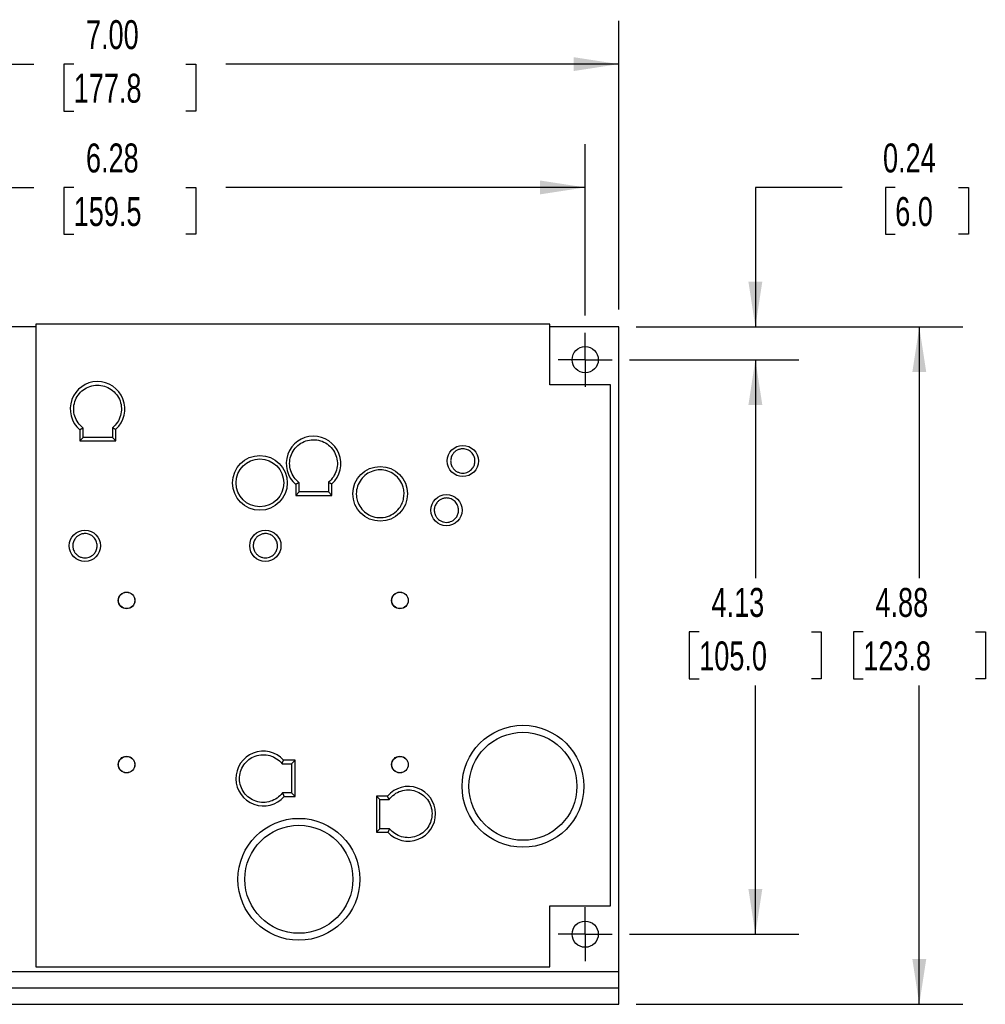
# Model space of a CAD drawing. Header units: inches. Extents: x 1 to 129, y 1 to 99.
# Tile 5 of 13: x 20 to 31, y 15 to 26. Entities that reach past the tile are written whole.
import ezdxf

# ---------------------------------------------------------------- set-up
doc = ezdxf.new("R2010")
doc.units = ezdxf.units.IN
doc.header["$LTSCALE"] = 4
doc.header["$MEASUREMENT"] = 0
doc.linetypes.add('CENTERX2', pattern=[0.8, 0.5, -0.1, 0.1, -0.1])
doc.layers.add('CENTER', color=40, linetype='CENTERX2')
doc.layers.add('DIMENSIONS', color=140, linetype='Continuous', lineweight=25)
doc.styles.add('SLDTEXTSTYLE0', font='TXT', dxfattribs={"width": 0.7})
doc.dimstyles.new('SLDDIMSTYLE0', dxfattribs={"dimtxt": 0.339844, "dimasz": 0.52, "dimexe": 0, "dimexo": 0.0625, "dimgap": 0.084961, "dimtad": 0, "dimtih": 1, "dimtoh": 1, "dimlfac": 0.625, "dimrnd": 1e-09, "dimzin": 12, "dimdsep": 46, "dimtxsty": 'SLDTEXTSTYLE0', "dimsah": 1, "dimcen": 0.09, "dimadec": 0, "dimazin": 3, "dimtfac": 1, "dimtofl": 0, "dimtmove": 0, "dimatfit": 3, "dimfxl": 0, "dimfrac": 2, "dimtolj": 1, "dimtzin": 12, "dimarcsym": 0})
doc.dimstyles.new('SLDDIMSTYLE1', dxfattribs={"dimtxt": 0.339844, "dimasz": 0.52, "dimexe": 0, "dimexo": 0.0625, "dimgap": 0.084961, "dimtad": 0, "dimtih": 1, "dimtoh": 1, "dimlfac": 0.625, "dimrnd": 1e-09, "dimzin": 4, "dimdsep": 46, "dimtxsty": 'SLDTEXTSTYLE0', "dimsah": 1, "dimcen": 0.09, "dimadec": 0, "dimazin": 1, "dimtfac": 1, "dimtofl": 0, "dimtmove": 0, "dimatfit": 3, "dimfxl": 0, "dimfrac": 2, "dimtolj": 1, "dimtzin": 12, "dimarcsym": 0})
doc.dimstyles.new('SLDDIMSTYLE2', dxfattribs={"dimtxt": 0.339844, "dimasz": 0.52, "dimexe": 0, "dimexo": 0.0625, "dimgap": 0.084961, "dimtad": 0, "dimtih": 1, "dimtoh": 1, "dimlfac": 0.625, "dimrnd": 1e-09, "dimdsep": 46, "dimtxsty": 'SLDTEXTSTYLE0', "dimsah": 1, "dimcen": 0.09, "dimadec": 0, "dimazin": 2, "dimtfac": 1, "dimtmove": 0, "dimatfit": 0, "dimfxl": 0, "dimfrac": 2, "dimtolj": 1, "dimtzin": 12, "dimarcsym": 0})

# ---------------------------------------------------------------- blocks, each defined once
blk = doc.blocks.new('_D')
at = {"layer": 'DIMENSIONS'}
for p, q in [((26.539, 22.527), (28.489, 22.527)), ((27.989, 22.527), (27.989, 20.01)), ((27.342, 19.393), (27.228, 19.393)), ((27.228, 19.393), (27.228, 18.853)), ((28.635, 19.393), (28.749, 19.393)), ((28.749, 19.393), (28.749, 18.853)), ((27.228, 18.853), (27.342, 18.853)), ((28.749, 18.853), (28.635, 18.853)), ((27.989, 15.912), (27.989, 18.777)), ((26.539, 15.912), (28.489, 15.912))]:
    blk.add_line(p, q, dxfattribs=at)
for points in [[(27.989, 22.527), (27.909, 22.007), (28.069, 22.007)], [(27.989, 15.912), (28.069, 16.432), (27.909, 16.432)]]:
    blk.add_solid(points, dxfattribs=at)
at = {"layer": 'DIMENSIONS', "char_height": 0.3333, "attachment_point": 1, "style": 'SLDTEXTSTYLE0'}
for s, insert in [('4.13', (27.484, 19.899)), ('105.0', (27.342, 19.283))]:
    blk.add_mtext(s, dxfattribs=dict(at, insert=insert))
blk = doc.blocks.new('_D_1')
at = {"layer": 'DIMENSIONS'}
for p, q in [((26.614, 22.905), (30.378, 22.905)), ((29.878, 22.905), (29.878, 20.01)), ((29.232, 19.393), (29.118, 19.393)), ((29.118, 19.393), (29.118, 18.853)), ((30.525, 19.393), (30.639, 19.393)), ((30.639, 19.393), (30.639, 18.853)), ((29.118, 18.853), (29.232, 18.853)), ((30.639, 18.853), (30.525, 18.853)), ((29.878, 15.105), (29.878, 18.777)), ((26.614, 15.105), (30.378, 15.105))]:
    blk.add_line(p, q, dxfattribs=at)
for points in [[(29.878, 22.905), (29.798, 22.385), (29.958, 22.385)], [(29.878, 15.105), (29.958, 15.625), (29.798, 15.625)]]:
    blk.add_solid(points, dxfattribs=at)
at = {"layer": 'DIMENSIONS', "char_height": 0.3333, "attachment_point": 1, "style": 'SLDTEXTSTYLE0'}
for s, insert in [('4.88', (29.373, 19.899)), ('123.8', (29.232, 19.283))]:
    blk.add_mtext(s, dxfattribs=dict(at, insert=insert))
blk = doc.blocks.new('_D_2')
at = {"layer": 'DIMENSIONS'}
for p, q in [((15.978, 23.038), (15.978, 25.011)), ((26.028, 23.038), (26.028, 25.011)), ((15.978, 24.511), (19.674, 24.511)), ((20.135, 24.511), (20.021, 24.511)), ((20.021, 24.511), (20.021, 23.971)), ((21.427, 24.511), (21.541, 24.511)), ((21.541, 24.511), (21.541, 23.971)), ((26.028, 24.511), (21.888, 24.511)), ((20.021, 23.971), (20.135, 23.971)), ((21.541, 23.971), (21.427, 23.971))]:
    blk.add_line(p, q, dxfattribs=at)
for points in [[(15.978, 24.511), (16.498, 24.431), (16.498, 24.591)], [(26.028, 24.511), (25.508, 24.591), (25.508, 24.431)]]:
    blk.add_solid(points, dxfattribs=at)
at = {"layer": 'DIMENSIONS', "char_height": 0.3333, "attachment_point": 1, "style": 'SLDTEXTSTYLE0'}
for s, insert in [('6.28', (20.276, 25.017)), ('159.5', (20.135, 24.4))]:
    blk.add_mtext(s, dxfattribs=dict(at, insert=insert))
blk = doc.blocks.new('_D_3')
at = {"layer": 'DIMENSIONS'}
for p, q in [((15.214, 21.761), (15.214, 26.431)), ((26.414, 23.105), (26.414, 26.431)), ((15.214, 25.931), (19.674, 25.931)), ((20.135, 25.931), (20.021, 25.931)), ((20.021, 25.931), (20.021, 25.391)), ((21.427, 25.931), (21.541, 25.931)), ((21.541, 25.931), (21.541, 25.391)), ((26.414, 25.931), (21.888, 25.931)), ((20.021, 25.391), (20.135, 25.391)), ((21.541, 25.391), (21.427, 25.391))]:
    blk.add_line(p, q, dxfattribs=at)
for points in [[(15.214, 25.931), (15.734, 25.851), (15.734, 26.011)], [(26.414, 25.931), (25.894, 26.011), (25.894, 25.851)]]:
    blk.add_solid(points, dxfattribs=at)
at = {"layer": 'DIMENSIONS', "char_height": 0.3333, "attachment_point": 1, "style": 'SLDTEXTSTYLE0'}
for s, insert in [('7.00', (20.276, 26.437)), ('177.8', (20.135, 25.82))]:
    blk.add_mtext(s, dxfattribs=dict(at, insert=insert))
blk = doc.blocks.new('_D_4')
at = {"layer": 'DIMENSIONS'}
for p, q in [((28.989, 24.511), (27.989, 24.511)), ((27.989, 24.511), (27.989, 22.905)), ((29.601, 24.511), (29.487, 24.511)), ((29.487, 24.511), (29.487, 23.971)), ((30.328, 24.511), (30.443, 24.511)), ((30.443, 24.511), (30.443, 23.971)), ((29.487, 23.971), (29.601, 23.971)), ((30.443, 23.971), (30.328, 23.971)), ((26.614, 22.905), (28.489, 22.905)), ((26.539, 22.527), (28.489, 22.527)), ((27.989, 22.527), (27.989, 21.527))]:
    blk.add_line(p, q, dxfattribs=at)
for points in [[(27.989, 22.905), (28.069, 23.425), (27.909, 23.425)], [(27.989, 22.527), (27.909, 22.007), (28.069, 22.007)]]:
    blk.add_solid(points, dxfattribs=at)
at = {"layer": 'DIMENSIONS', "char_height": 0.3333, "attachment_point": 1, "style": 'SLDTEXTSTYLE0'}
for s, insert in [('0.24', (29.46, 25.017)), ('6.0', (29.601, 24.4))]:
    blk.add_mtext(s, dxfattribs=dict(at, insert=insert))
blk = doc.blocks.new('SW_CENTERMARKSYMBOL_1')
at = {"layer": 'CENTER', "color": 0}
for p, q in [((0, 0.16), (0, 0.311)), ((0, 0), (0, 0.16)), ((-0.16, 0), (-0.311, 0)), ((0, 0), (-0.16, 0)), ((0, 0), (0, -0.16)), ((0, 0), (0.16, 0)), ((0.16, 0), (0.311, 0)), ((0, -0.16), (0, -0.311))]:
    blk.add_line(p, q, dxfattribs=at)
blk = doc.blocks.new('SW_CENTERMARKSYMBOL_2')
at = {"layer": 'CENTER', "color": 0}
for p, q in [((0, 0.16), (0, 0.311)), ((0, 0), (0, 0.16)), ((-0.16, 0), (-0.311, 0)), ((0, 0), (-0.16, 0)), ((0, 0), (0, -0.16)), ((0, 0), (0.16, 0)), ((0.16, 0), (0.311, 0)), ((0, -0.16), (0, -0.311))]:
    blk.add_line(p, q, dxfattribs=at)

msp = doc.modelspace()

# ---------------------------------------------------------------- linework, layer by layer
for p, q in [((19.698, 22.905), (15.592, 22.905)), ((19.698, 22.936), (19.698, 15.536)), ((25.619, 22.936), (19.698, 22.936)), ((25.619, 22.236), (25.619, 22.936)), ((26.414, 22.905), (25.619, 22.905)), ((26.414, 15.483), (26.414, 22.905)), ((26.319, 22.236), (25.619, 22.236)), ((26.319, 16.237), (26.319, 22.236)), ((20.204, 21.72), (20.204, 21.593)), ((20.244, 21.633), (20.244, 21.74)), ((20.58, 21.744), (20.58, 21.633)), ((20.62, 21.593), (20.62, 21.726)), ((20.204, 21.593), (20.244, 21.633)), ((20.204, 21.593), (20.62, 21.593)), ((20.58, 21.633), (20.244, 21.633)), ((20.58, 21.633), (20.62, 21.593)), ((22.693, 21.092), (22.693, 20.965)), ((22.733, 21.005), (22.733, 21.111)), ((23.069, 21.116), (23.069, 21.005)), ((23.109, 20.965), (23.109, 21.098)), ((22.693, 20.965), (22.733, 21.005)), ((23.069, 21.005), (22.733, 21.005)), ((23.069, 21.005), (23.109, 20.965)), ((22.693, 20.965), (23.109, 20.965)), ((22.686, 17.915), (22.553, 17.915)), ((22.646, 17.875), (22.686, 17.915)), ((22.686, 17.499), (22.686, 17.915)), ((22.535, 17.875), (22.646, 17.875)), ((22.646, 17.875), (22.646, 17.539)), ((22.646, 17.539), (22.539, 17.539)), ((22.558, 17.499), (22.686, 17.499)), ((22.686, 17.499), (22.646, 17.539)), ((23.622, 17.503), (23.662, 17.463)), ((23.749, 17.503), (23.622, 17.503)), ((23.622, 17.503), (23.622, 17.087)), ((23.662, 17.127), (23.662, 17.463)), ((23.662, 17.463), (23.768, 17.463)), ((23.662, 17.127), (23.622, 17.087)), ((23.773, 17.127), (23.662, 17.127)), ((23.622, 17.087), (23.755, 17.087)), ((25.619, 15.536), (25.619, 16.237)), ((25.619, 16.237), (26.319, 16.237)), ((19.698, 15.536), (25.619, 15.536)), ((15.639, 15.483), (26.414, 15.483)), ((26.414, 15.294), (26.414, 15.483)), ((15.625, 15.294), (26.414, 15.294)), ((26.414, 15.105), (26.414, 15.294)), ((15.625, 15.105), (26.414, 15.105))]:
    msp.add_line(p, q)
for centre, radius in [((26.028, 22.527), 0.151), ((24.618, 21.361), 0.18), ((22.28, 21.109), 0.315), ((22.28, 21.109), 0.275), ((23.666, 20.983), 0.315), ((24.429, 20.794), 0.18), ((20.264, 20.385), 0.18), ((22.343, 20.385), 0.18), ((20.744, 19.755), 0.0961), ((20.744, 19.755), 0.0945), ((23.894, 19.755), 0.0961), ((23.894, 19.755), 0.0945), ((25.311, 17.615), 0.702), ((25.311, 17.615), 0.622), ((20.744, 17.865), 0.0961), ((20.744, 17.865), 0.0945), ((23.894, 17.865), 0.0961), ((23.894, 17.865), 0.0945), ((22.729, 16.544), 0.702), ((22.729, 16.544), 0.622), ((26.028, 15.912), 0.151)]:
    msp.add_circle(centre, radius)
for centre, start, end in [((20.409, 21.96), 312.079, 229.4249), ((22.898, 21.331), 312.079, 229.4249), ((22.319, 17.704), 42.079, 319.4249), ((23.989, 17.298), 222.079, 139.4249)]:
    msp.add_arc(centre, 0.315, start, end)
for points, knots in [([(20.244, 21.74), (20.199, 21.774), (20.165, 21.822), (20.13, 21.931), (20.13, 21.99), (20.166, 22.099), (20.2, 22.147), (20.292, 22.215), (20.348, 22.234), (20.463, 22.235), (20.519, 22.218), (20.613, 22.153), (20.649, 22.106), (20.688, 21.998), (20.689, 21.939), (20.658, 21.829), (20.625, 21.78), (20.58, 21.744)], [0, 0, 0, 0, 0.125, 0.125, 0.25, 0.25, 0.375, 0.375, 0.5, 0.5, 0.625, 0.625, 0.75, 0.75, 0.875, 0.875, 1, 1, 1, 1]), ([(20.244, 21.74), (20.243, 21.739), (20.239, 21.737), (20.235, 21.735), (20.23, 21.733), (20.226, 21.731), (20.223, 21.729), (20.22, 21.728), (20.216, 21.726), (20.211, 21.724), (20.207, 21.722), (20.205, 21.721), (20.205, 21.721), (20.204, 21.72)], [0, 0, 0, 0, 0.088004, 0.170476, 0.247429, 0.31888, 0.384853, 0.445374, 0.50048, 0.63276, 0.759554, 0.881666, 1, 1, 1, 1]), ([(20.58, 21.744), (20.582, 21.744), (20.585, 21.742), (20.59, 21.74), (20.594, 21.738), (20.598, 21.736), (20.602, 21.734), (20.605, 21.733), (20.609, 21.731), (20.613, 21.729), (20.617, 21.727), (20.62, 21.726), (20.62, 21.726), (20.62, 21.726)], [0, 0, 0, 0, 0.082142, 0.16079, 0.235904, 0.307447, 0.375399, 0.43975, 0.500506, 0.630605, 0.756749, 0.879604, 1, 1, 1, 1]), ([(22.733, 21.111), (22.687, 21.146), (22.653, 21.194), (22.618, 21.303), (22.618, 21.362), (22.654, 21.471), (22.688, 21.519), (22.781, 21.587), (22.836, 21.605), (22.951, 21.607), (23.007, 21.59), (23.101, 21.525), (23.137, 21.478), (23.176, 21.37), (23.178, 21.311), (23.146, 21.201), (23.114, 21.152), (23.069, 21.116)], [0, 0, 0, 0, 0.125, 0.125, 0.25, 0.25, 0.375, 0.375, 0.5, 0.5, 0.625, 0.625, 0.75, 0.75, 0.875, 0.875, 1, 1, 1, 1]), ([(24.478, 21.361), (24.478, 21.376), (24.483, 21.406), (24.5, 21.438), (24.516, 21.457), (24.527, 21.468), (24.539, 21.477), (24.553, 21.485), (24.568, 21.492), (24.584, 21.497), (24.601, 21.501), (24.631, 21.502), (24.674, 21.494), (24.72, 21.463), (24.751, 21.416), (24.761, 21.364), (24.754, 21.316), (24.729, 21.27), (24.683, 21.231), (24.628, 21.219), (24.584, 21.224), (24.553, 21.236), (24.531, 21.251), (24.516, 21.265), (24.507, 21.276), (24.499, 21.288), (24.491, 21.302), (24.484, 21.32), (24.48, 21.338), (24.479, 21.351), (24.478, 21.358), (24.478, 21.361)], [0, 0, 0, 0, 0.051202, 0.102405, 0.11988, 0.137358, 0.154821, 0.17228, 0.191566, 0.210815, 0.230677, 0.250539, 0.313246, 0.375726, 0.437978, 0.499996, 0.551198, 0.602399, 0.675854, 0.749284, 0.78834, 0.827395, 0.862298, 0.879761, 0.89722, 0.911663, 0.925979, 0.954665, 0.977338, 0.988643, 1, 1, 1, 1]), ([(23.391, 20.983), (23.391, 21.013), (23.401, 21.072), (23.442, 21.15), (23.504, 21.211), (23.581, 21.249), (23.667, 21.263), (23.754, 21.249), (23.834, 21.207), (23.896, 21.143), (23.931, 21.069), (23.943, 20.998), (23.939, 20.934), (23.92, 20.872), (23.882, 20.807), (23.818, 20.747), (23.727, 20.709), (23.628, 20.705), (23.538, 20.734), (23.466, 20.788), (23.425, 20.845), (23.406, 20.893), (23.397, 20.924), (23.393, 20.949), (23.391, 20.969), (23.391, 20.978), (23.391, 20.983)], [0, 0, 0, 0, 0.051184, 0.102368, 0.151556, 0.200743, 0.249931, 0.301115, 0.352299, 0.403483, 0.454667, 0.491622, 0.528577, 0.565532, 0.602487, 0.658799, 0.715112, 0.771424, 0.827736, 0.876851, 0.925969, 0.947447, 0.966037, 0.982987, 0.991474, 1, 1, 1, 1]), ([(22.733, 21.111), (22.731, 21.11), (22.728, 21.109), (22.723, 21.106), (22.718, 21.104), (22.714, 21.102), (22.711, 21.101), (22.708, 21.099), (22.704, 21.097), (22.7, 21.095), (22.696, 21.094), (22.693, 21.092), (22.693, 21.092), (22.693, 21.092)], [0, 0, 0, 0, 0.088004, 0.170476, 0.247429, 0.31888, 0.384853, 0.445374, 0.50048, 0.63276, 0.759554, 0.881666, 1, 1, 1, 1]), ([(23.069, 21.116), (23.07, 21.115), (23.073, 21.114), (23.078, 21.112), (23.082, 21.11), (23.086, 21.108), (23.09, 21.106), (23.093, 21.105), (23.097, 21.103), (23.102, 21.101), (23.106, 21.099), (23.108, 21.098), (23.108, 21.098), (23.109, 21.098)], [0, 0, 0, 0, 0.082142, 0.16079, 0.235904, 0.307447, 0.375399, 0.43975, 0.500506, 0.630605, 0.756749, 0.879604, 1, 1, 1, 1]), ([(24.289, 20.794), (24.289, 20.809), (24.294, 20.839), (24.311, 20.871), (24.327, 20.89), (24.338, 20.901), (24.35, 20.91), (24.364, 20.918), (24.379, 20.925), (24.395, 20.93), (24.412, 20.934), (24.442, 20.936), (24.485, 20.927), (24.531, 20.896), (24.562, 20.849), (24.572, 20.798), (24.565, 20.749), (24.54, 20.703), (24.494, 20.664), (24.439, 20.652), (24.395, 20.657), (24.364, 20.669), (24.342, 20.684), (24.327, 20.698), (24.318, 20.71), (24.31, 20.721), (24.302, 20.735), (24.295, 20.753), (24.291, 20.771), (24.29, 20.784), (24.289, 20.791), (24.289, 20.794)], [0, 0, 0, 0, 0.051202, 0.102405, 0.11988, 0.137358, 0.154821, 0.17228, 0.191566, 0.210815, 0.230677, 0.250539, 0.313246, 0.375726, 0.437978, 0.499996, 0.551198, 0.602399, 0.675854, 0.749284, 0.78834, 0.827395, 0.862298, 0.879761, 0.89722, 0.911663, 0.925979, 0.954665, 0.977338, 0.988643, 1, 1, 1, 1]), ([(20.124, 20.385), (20.124, 20.4), (20.129, 20.43), (20.146, 20.462), (20.162, 20.481), (20.173, 20.491), (20.185, 20.501), (20.199, 20.509), (20.214, 20.516), (20.23, 20.521), (20.247, 20.524), (20.277, 20.526), (20.32, 20.518), (20.366, 20.486), (20.397, 20.44), (20.407, 20.388), (20.4, 20.34), (20.375, 20.294), (20.329, 20.255), (20.274, 20.242), (20.23, 20.248), (20.199, 20.26), (20.177, 20.275), (20.162, 20.289), (20.153, 20.3), (20.145, 20.311), (20.137, 20.326), (20.13, 20.344), (20.126, 20.362), (20.125, 20.375), (20.124, 20.382), (20.124, 20.385)], [0, 0, 0, 0, 0.051202, 0.102405, 0.11988, 0.137358, 0.154821, 0.17228, 0.191566, 0.210815, 0.230677, 0.250539, 0.313246, 0.375726, 0.437978, 0.499996, 0.551198, 0.602399, 0.675854, 0.749284, 0.78834, 0.827395, 0.862298, 0.879761, 0.89722, 0.911663, 0.925979, 0.954665, 0.977338, 0.988643, 1, 1, 1, 1]), ([(22.203, 20.385), (22.203, 20.4), (22.208, 20.43), (22.225, 20.462), (22.241, 20.481), (22.252, 20.491), (22.264, 20.501), (22.278, 20.509), (22.293, 20.516), (22.309, 20.521), (22.326, 20.524), (22.356, 20.526), (22.398, 20.518), (22.445, 20.486), (22.476, 20.44), (22.486, 20.388), (22.478, 20.34), (22.454, 20.294), (22.408, 20.255), (22.353, 20.242), (22.309, 20.248), (22.278, 20.26), (22.256, 20.275), (22.241, 20.289), (22.232, 20.3), (22.224, 20.311), (22.216, 20.326), (22.209, 20.344), (22.205, 20.362), (22.203, 20.375), (22.203, 20.382), (22.203, 20.385)], [0, 0, 0, 0, 0.051202, 0.102405, 0.11988, 0.137358, 0.154821, 0.17228, 0.191566, 0.210815, 0.230677, 0.250539, 0.313246, 0.375726, 0.437978, 0.499996, 0.551198, 0.602399, 0.675854, 0.749284, 0.78834, 0.827395, 0.862298, 0.879761, 0.89722, 0.911663, 0.925979, 0.954665, 0.977338, 0.988643, 1, 1, 1, 1]), ([(22.539, 17.539), (22.505, 17.493), (22.457, 17.459), (22.348, 17.425), (22.289, 17.425), (22.18, 17.46), (22.132, 17.495), (22.064, 17.587), (22.045, 17.643), (22.044, 17.758), (22.061, 17.814), (22.126, 17.908), (22.173, 17.944), (22.281, 17.982), (22.34, 17.984), (22.45, 17.953), (22.499, 17.92), (22.535, 17.875)], [0, 0, 0, 0, 0.125, 0.125, 0.25, 0.25, 0.375, 0.375, 0.5, 0.5, 0.625, 0.625, 0.75, 0.75, 0.875, 0.875, 1, 1, 1, 1]), ([(22.535, 17.875), (22.535, 17.877), (22.537, 17.88), (22.539, 17.885), (22.541, 17.889), (22.543, 17.893), (22.545, 17.897), (22.546, 17.9), (22.548, 17.904), (22.55, 17.908), (22.552, 17.912), (22.553, 17.915), (22.553, 17.915), (22.553, 17.915)], [0, 0, 0, 0, 0.0821417, 0.1607903, 0.2359036, 0.3074475, 0.3753991, 0.4397496, 0.5005064, 0.6306053, 0.7567489, 0.8796035, 1, 1, 1, 1]), ([(23.768, 17.463), (23.803, 17.509), (23.851, 17.543), (23.96, 17.578), (24.019, 17.578), (24.128, 17.542), (24.176, 17.508), (24.244, 17.415), (24.263, 17.36), (24.264, 17.245), (24.247, 17.189), (24.182, 17.094), (24.135, 17.059), (24.027, 17.02), (23.968, 17.018), (23.858, 17.05), (23.809, 17.082), (23.773, 17.127)], [0, 0, 0, 0, 0.125, 0.125, 0.25, 0.25, 0.375, 0.375, 0.5, 0.5, 0.625, 0.625, 0.75, 0.75, 0.875, 0.875, 1, 1, 1, 1]), ([(22.539, 17.539), (22.54, 17.537), (22.542, 17.534), (22.544, 17.529), (22.546, 17.525), (22.548, 17.521), (22.55, 17.517), (22.551, 17.514), (22.553, 17.51), (22.555, 17.506), (22.557, 17.502), (22.558, 17.5), (22.558, 17.499), (22.558, 17.499)], [0, 0, 0, 0, 0.0880042, 0.1704758, 0.2474288, 0.3188804, 0.3848526, 0.4453736, 0.5004801, 0.63276, 0.7595536, 0.8816664, 1, 1, 1, 1]), ([(23.768, 17.463), (23.768, 17.465), (23.766, 17.468), (23.764, 17.473), (23.761, 17.478), (23.76, 17.481), (23.758, 17.485), (23.756, 17.488), (23.755, 17.492), (23.753, 17.496), (23.751, 17.5), (23.75, 17.503), (23.749, 17.503), (23.749, 17.503)], [0, 0, 0, 0, 0.088004, 0.170476, 0.247429, 0.31888, 0.384853, 0.445374, 0.50048, 0.63276, 0.759554, 0.881666, 1, 1, 1, 1]), ([(23.773, 17.127), (23.772, 17.126), (23.771, 17.122), (23.769, 17.118), (23.767, 17.113), (23.765, 17.109), (23.763, 17.106), (23.762, 17.103), (23.76, 17.099), (23.758, 17.094), (23.756, 17.09), (23.755, 17.088), (23.755, 17.087), (23.755, 17.087)], [0, 0, 0, 0, 0.082142, 0.16079, 0.235904, 0.307447, 0.375399, 0.43975, 0.500506, 0.630605, 0.756749, 0.879604, 1, 1, 1, 1])]:
    msp.add_open_spline(points, degree=3, knots=knots)

# ---------------------------------------------------------------- block references
at = {"layer": 'CENTER'}
for name, p in [('SW_CENTERMARKSYMBOL_1', (26.028, 22.527)), ('SW_CENTERMARKSYMBOL_2', (26.028, 15.912))]:
    msp.add_blockref(name, p, dxfattribs=at)

# ---------------------------------------------------------------- dimensions: what is measured, and where the dimension line sits
at = {"layer": 'DIMENSIONS'}
for base, p1, p2, dimstyle, picture, middle in [((15.214, 25.931), (26.414, 22.905), (15.214, 21.561), 'SLDDIMSTYLE1', '_D_3', (20.781, 25.931)), ((15.978, 24.511), (26.028, 22.838), (15.978, 22.838), 'SLDDIMSTYLE0', '_D_2', (20.781, 24.511))]:
    dim = msp.add_linear_dim(base=base, p1=p1, p2=p2, dimstyle=dimstyle, dxfattribs=at)
    dim.commit()
    dim.dimension.update_dxf_attribs({"geometry": picture, "text_midpoint": middle, "dimtype": 160})
for base, p1, p2, dimstyle, picture, middle in [((27.989, 22.905), (26.339, 22.527), (26.414, 22.905), 'SLDDIMSTYLE2', '_D_4', (27.989, 24.511)), ((29.878316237, 15.104592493), (26.413742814, 22.904592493), (26.413742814, 15.104592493), 'SLDDIMSTYLE0', '_D_1', (29.878316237, 19.393337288)), ((27.989, 15.912), (26.339, 22.527), (26.339, 15.912), 'SLDDIMSTYLE0', '_D', (27.989, 19.393))]:
    dim = msp.add_linear_dim(base=base, p1=p1, p2=p2, angle=90, dimstyle=dimstyle, dxfattribs=at)
    dim.commit()
    dim.dimension.update_dxf_attribs({"geometry": picture, "text_midpoint": middle, "dimtype": 160})

doc.saveas('drawing.dxf')
